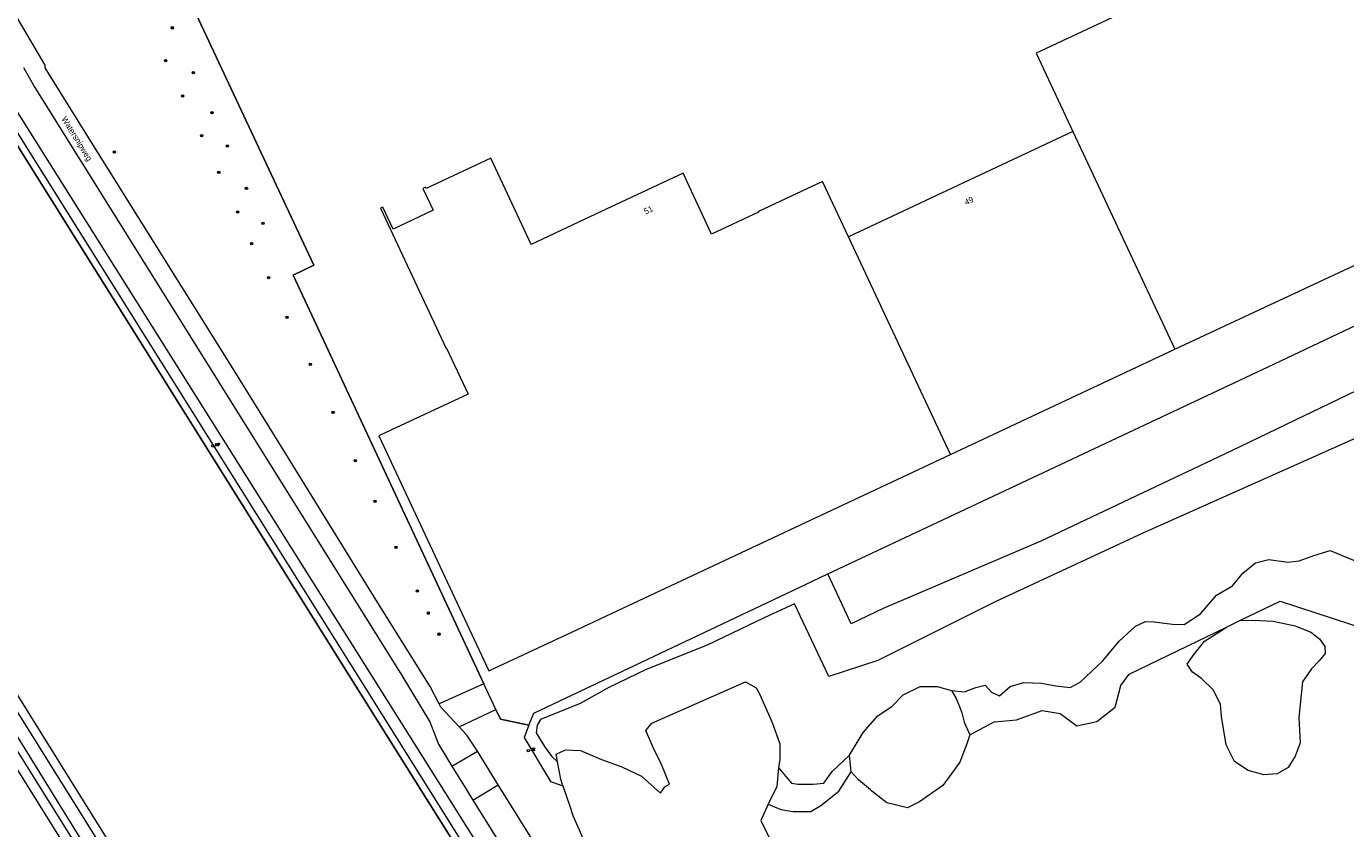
# Model space of a CAD drawing. Header units: metres. Extents: x 138165 to 154469, y 480134 to 494189.
# Tile 204 of 256: x 146788 to 147064, y 485968 to 486136. Entities that reach past the tile are written whole.
import ezdxf

# ---------------------------------------------------------------- set-up
doc = ezdxf.new("R2010")
doc.units = ezdxf.units.M
doc.header["$LTSCALE"] = 0.001
doc.header["$MEASUREMENT"] = 0
for name, color, linetype, lineweight in [('TOP-L-terrein schutting raster hek leuning', 7, 'Continuous', 0), ('TOP-L-topo objecten punt', 7, 'Continuous', 0), ('TOP-L-topo objecten vlak', 7, 'Continuous', 0), ('TOP-L-water beschoeiing', 7, 'Continuous', 0), ('TOP-T-topo huisnummering naamgeving', 7, 'Continuous', 0)]:
    doc.layers.add(name, color=color, linetype=linetype, lineweight=lineweight)
doc.styles.add('Style-INTL_ISO', font='INTL_ISO.shx')
doc.styles.add('Style-STANDARD', font='STANDARD.shx')

# ---------------------------------------------------------------- blocks, each defined once
blk = doc.blocks.new('24')
at = {"layer": 'TOP-L-topo objecten punt', "color": 7, "linetype": 'Continuous', "lineweight": 0}
for radius in [0.025, 0.0182, 0.0115, 0.005]:
    blk.add_circle((0, 0), radius, dxfattribs=at)
blk = doc.blocks.new('17')
at = {"layer": 'TOP-L-topo objecten punt', "color": 7, "linetype": 'Continuous', "lineweight": 0}
blk.add_circle((0, 0), 0.025, dxfattribs=at)
at = {"layer": 'TOP-L-topo objecten punt', "color": 7, "linetype": 'Continuous', "lineweight": 0, "style": 'Style-STANDARD'}
blk.add_text('HP', height=0.06, dxfattribs=at).set_placement((0.0483, 0))
blk = doc.blocks.new('119')
at = {"layer": 'TOP-L-topo objecten punt', "color": 7, "linetype": 'Continuous', "lineweight": 0}
blk.add_circle((0, 0), 0.025, dxfattribs=at)
at = {"layer": 'TOP-L-topo objecten punt', "color": 7, "linetype": 'Continuous', "lineweight": 0, "style": 'Style-STANDARD'}
blk.add_text('KK', height=0.06, dxfattribs=at).set_placement((0.0483, 0))

msp = doc.modelspace()

# ---------------------------------------------------------------- linework, layer by layer
at = {"layer": 'TOP-L-terrein schutting raster hek leuning', "flags": 128}
msp.add_lwpolyline([(146892.96, 485989.58), (146886.97, 485990.88), (146886.04, 485992.86), (146883.51, 485998.29), (146843.48, 486084.02), (146847.84, 486086.08), (146820.01, 486145.53)], dxfattribs=at)
at = {"layer": 'TOP-L-topo objecten vlak', "flags": 128}
for points in [[(146958.24, 485837.6), (146939.17, 485867.59), (146918.33, 485901.66), (146907.77, 485923.98), (146706.26, 486244.69), (146632.93, 486362.51), (146598.9, 486417.01)], [(146629.8, 486360.67), (146630.32, 486361.16), (146630.57, 486361.41), (146905.09, 485923.21), (146914.83, 485899.83), (146934.27, 485868.37), (146935.96, 485865.64)], [(146629.8, 486360.67), (146702.07, 486244.43), (146703.95, 486241.63), (146711.16, 486230.11), (146758.06, 486155.22), (146855.26, 486000), (146903.88, 485922.36), (146913.4, 485898.98), (146932.89, 485867.53), (146934.58, 485864.8)], [(146934.58, 485864.8), (146932.89, 485867.53), (146913.4, 485898.98), (146903.88, 485922.36), (146855.26, 486000), (146758.06, 486155.22), (146711.16, 486230.11), (146660.62, 486198.46)], [(146659.65, 486197.85), (146729.84, 486083.25), (146751.81, 486047.66), (146753.3, 486045.33), (146752.73, 486044.97), (146780.82, 486000), (146846.63, 485894.65), (146871.29, 485871.75), (146895.94, 485832.12)], [(146660.62, 486198.46), (146704.54, 486126.72), (146730.8, 486083.82), (146752.75, 486048.34), (146756.41, 486042.94), (146783.13, 486000), (146801.22, 485970.93), (146848.1, 485895.61), (146873.29, 485872.75), (146897.79, 485833.32)], [(147028.42, 486068.44), (147072.26, 486088.98), (147067.27, 486099.62), (147090.31, 486110.42), (147087.43, 486116.58), (147088.24, 486116.96), (147088.07, 486117.32), (147087.26, 486116.94), (147083.61, 486124.72), (147084.42, 486125.11), (147084.25, 486125.47), (147083.44, 486125.09), (147079.79, 486132.87), (147080.6, 486133.26), (147080.43, 486133.62), (147079.62, 486133.24), (147068.12, 486157.78), (147055.92, 486152.06), (147054, 486156.18)], [(146820.01, 486145.53), (146847.84, 486086.08), (146843.48, 486084.02), (146883.51, 485998.29)], [(147017.42, 486139.03), (146999.31, 486130.55), (147007.02, 486114.1)], [(146874.12, 485994.09), (146872.24, 485997.69), (146860.94, 486015.8), (146839.03, 486051.3), (146830.23, 486065.44), (146801.49, 486111.39), (146791.51, 486127.47), (146791.53, 486128.08), (146785.72, 486137.94)], [(146786.95, 486127.59), (146789.37, 486123.38), (146866.27, 486000), (146872.16, 485990.3), (146873.96, 485985.58), (146876.81, 485980.98)], [(147007.02, 486114.1), (146959.94, 486092.04)], [(147007.02, 486114.1), (147028.42, 486068.44)], [(146959.94, 486092.04), (146954.52, 486103.62), (146941.07, 486097.32), (146941.11, 486097.22), (146931.26, 486092.6), (146927.05, 486101.59), (146925.27, 486105.37), (146906.92, 486096.77), (146893.43, 486090.45), (146884.96, 486108.53), (146871.41, 486102.18), (146871.28, 486102.47), (146870.7, 486102.2), (146872.85, 486097.61), (146864.46, 486093.67), (146862.3, 486098.27), (146861.81, 486098.03), (146875.59, 486068.63), (146875.67, 486068.67), (146880.18, 486059.05), (146863.96, 486051.45), (146861.45, 486050.27), (146884.56, 486000.97), (146903.12, 486009.67), (146912.67, 486014.15), (146981.34, 486046.37)], [(147124.67, 486100.89), (147122.25, 486098.74), (147134.61, 486071.82), (147130.91, 486070.12), (147125.68, 486081.92), (147120.26, 486093.26), (147118.35, 486092.41), (147087.82, 486078.35), (147077.01, 486073.37), (147073.11, 486071.58), (147077.7, 486061.9), (147084.6, 486047.33), (147078.64, 486044.44), (147070.32, 486061.61), (147040.3, 486047.15), (147000.33, 486028.16), (146967.24, 486014.06), (146960.51, 486010.88), (146955.64, 486021.35)], [(146955.64, 486021.35), (146988.06, 486036.6), (147047.95, 486064.74), (147112.87, 486095.52), (147124.67, 486100.89)], [(146716.85, 486094.36), (146748.74, 486043.26), (146775.42, 486000.43), (146803.15, 485956.13), (146846.24, 485887.07), (146881.98, 485829.91)], [(146884.11, 485828.85), (146847.6, 485887.94), (146804.35, 485957.01), (146776.97, 486001.3), (146750.21, 486044.3), (146718.3, 486095.28)], [(146981.34, 486046.37), (146959.94, 486092.04)], [(146981.34, 486046.37), (147028.42, 486068.44)], [(147067.78, 486050.45), (147021.65, 486029.87), (146990.71, 486015.49), (146966.1, 486003.13), (146955.84, 485999.8), (146948.66, 486015.06), (146942.25, 486012.11), (146930.45, 486006.46), (146917.36, 486001.18), (146909.73, 485997.51), (146903.66, 485994.14), (146895.35, 485990.78), (146894.68, 485989.58), (146894.45, 485988.01), (146896.24, 485985.15), (146897.74, 485983.05), (146898.96, 485981.89)], [(147042.06, 486011.53), (147050.51, 486015.61), (147069.07, 486009.5), (147079, 486016.29), (147081.5, 486019.79), (147090.68, 486021.78), (147110.27, 486035.28)], [(146981.53, 485996.85), (146984.26, 485996.61), (146986.68, 485997.49), (146988.6, 485997.99), (146989.98, 485996.51), (146991.6, 485995.77), (146993.83, 485997.69), (146996.76, 485998.52), (147000.38, 485998.38), (147003.43, 485997.85), (147006.48, 485997.52), (147008.55, 485998.61), (147013.27, 486003.12), (147016.74, 486007.19), (147020.16, 486010.39), (147022.25, 486011.33), (147024.07, 486011.26), (147027.91, 486010.79), (147030.34, 486010.72), (147033.78, 486012.95), (147037.14, 486016.84), (147040.48, 486018.84), (147042.67, 486021.46), (147045.34, 486023.65), (147048.11, 486024.38), (147052.06, 486023.81), (147054.49, 486024.04), (147057.54, 486025.19), (147060.97, 486026.23), (147063.5, 486025.19), (147066.55, 486023.95)], [(146892.96, 485989.58), (146893.95, 485992.09), (146950.94, 486019.13), (146955.64, 486021.35)], [(147042.06, 486011.53), (147044.82, 486011.65), (147049, 486011.38), (147053.65, 486010.44), (147056.89, 486009.09), (147058.7, 486007.68), (147059.85, 486006.06), (147059.92, 486004.65), (147058.64, 486003.1), (147057.02, 486001.41), (147055.2, 485998.65), (147054.39, 485991.17), (147054.66, 485985.91), (147053.65, 485983.08), (147052.17, 485980.72), (147049.88, 485979.38), (147047.05, 485979.17), (147043.75, 485980.05), (147040.92, 485981.94), (147039.16, 485985.44), (147038.15, 485991.44), (147037.95, 485993.93), (147036.47, 485996.96), (147033.98, 485999.39), (147032.09, 486000.74), (147031.01, 486002.42), (147032.22, 486004.24), (147034.64, 486007.22), (147037.64, 486009.13), (147039.21, 486010.16)], [(147039.21, 486010.16), (147042.06, 486011.53)], [(146985.38, 485987.56), (146990.51, 485990.29), (146995.2, 485990.69), (147000.6, 485992.66), (147004.33, 485992.04), (147007.83, 485989.44), (147012.07, 485990.34), (147015.9, 485993.39), (147017.06, 485997.92), (147018.82, 486000.31), (147039.21, 486010.16)], [(146849.79, 485857.57), (146851.58, 485856.31), (146861.07, 485841.07), (146861.46, 485841.32), (146862.71, 485839.51), (146862.77, 485839.45), (146862.84, 485839.38), (146862.91, 485839.32), (146862.99, 485839.26), (146863.07, 485839.2), (146863.14, 485839.15), (146863.22, 485839.1), (146863.31, 485839.05), (146863.39, 485839.01), (146863.47, 485838.97), (146863.56, 485838.93), (146863.65, 485838.9), (146863.74, 485838.87), (146863.92, 485838.81), (146877.01, 485834.09), (146844.55, 485886.01), (146801.46, 485955.07), (146773.72, 485999.38)], [(146883.51, 485998.29), (146874.12, 485994.09)], [(146886.04, 485992.86), (146883.51, 485998.29)], [(146898.96, 485981.89), (146898.67, 485983.48), (146900.63, 485984.42), (146903.79, 485984.27), (146908.14, 485982.41), (146912.44, 485980.88), (146916.54, 485978.86), (146920.54, 485975.35), (146921.42, 485976.66), (146922.45, 485977.21), (146920.61, 485981.71), (146919.23, 485984.43), (146917.49, 485988.46), (146918.73, 485990), (146938.34, 485998.69), (146940.59, 485997.45), (146941.3, 485996.15), (146943.93, 485990.16), (146945.59, 485985.68), (146945.55, 485982.36), (146945.3, 485980.66)], [(146960.16, 485983.28), (146963.05, 485988.07), (146966.11, 485991.52), (146969.11, 485993.55), (146971.46, 485995.95), (146974.99, 485997.69), (146978.53, 485997.73), (146981.53, 485996.85)], [(146981.53, 485996.85), (146982.51, 485995.21), (146983.23, 485993.48), (146983.7, 485992.2), (146984.19, 485990.19), (146985.38, 485987.56)], [(146878.32, 485989.23), (146874.5, 485993.4), (146874.12, 485994.09)], [(146878.32, 485989.23), (146886.04, 485992.86)], [(146886.04, 485992.86), (146886.97, 485990.88), (146892.96, 485989.58)], [(146882.17, 485984.12), (146879.9, 485987.5), (146878.32, 485989.23)], [(146892.96, 485989.58), (146891.95, 485987.02), (146897.48, 485977.77), (146900.09, 485976.88)], [(146985.38, 485987.56), (146984.77, 485985.7), (146983.28, 485981.86), (146979.71, 485976.94), (146974.86, 485973.51), (146972.37, 485972.23), (146967.99, 485973.3), (146964.85, 485975.76), (146964.55, 485976), (146962.06, 485978.09), (146960.51, 485979.77)], [(146876.81, 485980.98), (146882.17, 485984.12)], [(146886.47, 485977.06), (146882.17, 485984.12)], [(146945.3, 485980.66), (146948.03, 485977.4), (146949.36, 485977.18), (146952.52, 485977.24), (146954.78, 485977.44), (146956.55, 485979.88), (146960.16, 485983.28)], [(146960.51, 485979.77), (146960.16, 485983.28)], [(146876.81, 485980.98), (146877.7, 485979.55), (146879.8, 485976.16), (146881.21, 485973.88)], [(146900.09, 485976.88), (146899.61, 485978.29), (146898.96, 485981.89)], [(146945.3, 485980.66), (146944.9, 485976.73), (146943.15, 485972.99)], [(146943.15, 485972.99), (146945.79, 485971.91), (146948.31, 485971.48), (146952.03, 485971.48), (146954.17, 485972.72), (146957.93, 485975.77), (146960.51, 485979.77)], [(146881.21, 485973.88), (146886.47, 485977.06)], [(146927.67, 485909.07), (146896.39, 485958.97), (146894.96, 485963.48), (146886.47, 485977.06)], [(146900.09, 485976.88), (146901.53, 485972.6), (146902.18, 485970.67), (146905.01, 485964.14), (146907.7, 485960.5), (146910.09, 485956.21), (146911.19, 485955.61), (146912.43, 485954.92), (146913.14, 485953.54), (146912.93, 485952.97), (146911.92, 485950.23), (146910.21, 485947.04), (146910.34, 485944.64), (146911.96, 485941.69), (146914.15, 485940.16), (146916.35, 485939.5), (146918.35, 485939.5), (146919.91, 485940.03)], [(146881.21, 485973.88), (146889.68, 485960.22), (146892.66, 485957.19), (146893.78, 485955.58), (146897.31, 485950.26), (146924.31, 485906.95)], [(146943.15, 485972.99), (146941.57, 485969.6), (146944.47, 485963.71)]]:
    msp.add_lwpolyline(points, dxfattribs=at)
at = {"layer": 'TOP-L-water beschoeiing', "flags": 128}
msp.add_lwpolyline([(146783.13, 486000), (146801.22, 485970.93), (146848.1, 485895.61), (146873.29, 485872.75), (146897.79, 485833.32)], dxfattribs=at)

# ---------------------------------------------------------------- block references
at = {"layer": 'TOP-L-topo objecten punt', "xscale": 10, "yscale": 10, "zscale": 10}
for name, p in [('24', (146818.2, 486135.88)), ('24', (146816.79, 486128.99)), ('24', (146822.57, 486126.49)), ('24', (146820.35, 486121.59)), ('24', (146826.5, 486118.06)), ('24', (146824.35, 486113.24)), ('24', (146829.68, 486111.1)), ('24', (146806, 486109.81)), ('24', (146827.92, 486105.58)), ('24', (146833.72, 486102.22)), ('24', (146831.87, 486097.25)), ('24', (146837.2, 486094.87)), ('24', (146834.78, 486090.63)), ('24', (146838.35, 486083.48)), ('24', (146842.21, 486075.14)), ('24', (146847.09, 486065.28)), ('24', (146851.85, 486055.2)), ('17', (146826.67, 486048.14)), ('24', (146856.57, 486045.09)), ('24', (146860.67, 486036.54)), ('24', (146865.1, 486026.91)), ('24', (146869.56, 486017.75)), ('24', (146871.86, 486013.09)), ('24', (146874.07, 486008.68)), ('119', (146892.81, 485984.22))]:
    msp.add_blockref(name, p, dxfattribs=at)

# ---------------------------------------------------------------- texts
at = {"layer": 'TOP-T-topo huisnummering naamgeving', "style": 'Style-INTL_ISO'}
for s, rotation, p in [('Watersnipweg', 301.7, (146794.85, 486116.8)), ('49', 26.9, (146984.67, 486098.63)), ('51', 25.1, (146917.42, 486096.72))]:
    msp.add_text(s, height=1.25, rotation=rotation, dxfattribs=at).set_placement(p)

doc.saveas('drawing.dxf')
